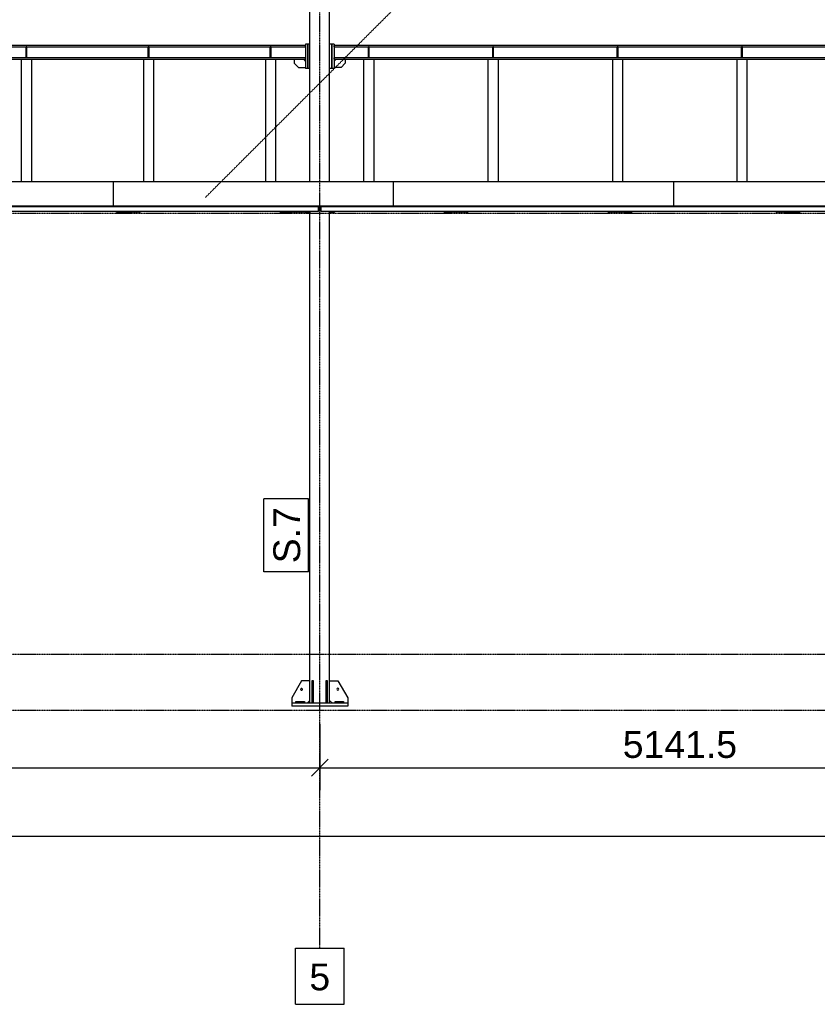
# Model space of a CAD drawing. Header units: millimetres. Extents: x 0 to 75000, y 0 to 29700.
# Tile 28 of 30: x 54596 to 60290, y 18059 to 25092. Entities that reach past the tile are written whole.
import ezdxf

# ---------------------------------------------------------------- set-up
doc = ezdxf.new("R2010")
doc.units = ezdxf.units.MM
doc.linetypes.add('DXK_LINE_DOT2', pattern=[3.9198, 1.9599, -1.9599])
doc.linetypes.add('DXK_LINE_DOT3', pattern=[5.9187, 2.979, -0.9799, 0.9799, -0.9799])
for name, color, linetype in [('TS_INNE_OBIEKTY', 7, 'Continuous'), ('TS_LINIE_WIDOCZNE', 7, 'Continuous'), ('TS_OPISY', 7, 'Continuous'), ('TS_OPISY_LINIE', 7, 'Continuous'), ('TS_OPISY_RAMKA', 7, 'Continuous'), ('TS_WYMIARY', 7, 'Continuous'), ('TS_WYMIARY_TEKST', 7, 'Continuous')]:
    doc.layers.add(name, color=color, linetype=linetype)
doc.styles.add('Arial', font='ARIAL.TTF', dxfattribs={"height": 0.2})

# ---------------------------------------------------------------- blocks, each defined once
blk = doc.blocks.new('Part-305655500-3660 - 2634')
at = {"layer": 'TS_LINIE_WIDOCZNE', "color": 1, "linetype": 'Continuous'}
for p, q in [((56652.2, 23713.8), (56652.2, 23723.8)), ((56668.2, 23713.8), (56652.2, 23713.8)), ((56668.2, 23723.8), (56668.2, 23713.8))]:
    blk.add_line(p, q, dxfattribs=at)
blk = doc.blocks.new('Part-305655500-3662 - 2634')
at = {"layer": 'TS_LINIE_WIDOCZNE', "color": 1, "linetype": 'Continuous'}
for p, q in [((56824.2, 23713.8), (56824.2, 23723.8)), ((56840.2, 23713.8), (56824.2, 23713.8)), ((56840.2, 23723.8), (56840.2, 23713.8))]:
    blk.add_line(p, q, dxfattribs=at)
blk = doc.blocks.new('Part-305655500-3546 - 2634')
at = {"layer": 'TS_LINIE_WIDOCZNE', "color": 1, "linetype": 'Continuous'}
for p, q in [((55519.5, 24897.1), (55513.5, 24897.1)), ((55513.5, 24819.1), (55513.5, 24897.1)), ((55519.5, 24819.1), (55519.5, 24897.1)), ((55519.5, 24819.1), (55513.5, 24819.1))]:
    blk.add_line(p, q, dxfattribs=at)
blk = doc.blocks.new('Part-305655500-2892 - 2634')
at = {"layer": 'TS_LINIE_WIDOCZNE', "color": 1, "linetype": 'Continuous'}
for p, q in [((61777.7, 24906.1), (56840.2, 24906.1)), ((56840.2, 24898.1), (56840.2, 24906.1)), ((56840.2, 24898.1), (61777.7, 24898.1)), ((61777.7, 24898.1), (61777.7, 24906.1)), ((61777.7, 24818.1), (56840.2, 24818.1)), ((56840.2, 24810.1), (56840.2, 24818.1)), ((56840.2, 24810.1), (61777.7, 24810.1)), ((61777.7, 24810.1), (61777.7, 24818.1))]:
    blk.add_line(p, q, dxfattribs=at)
blk = doc.blocks.new('Part-305655500-2890 - 2634')
at = {"layer": 'TS_LINIE_WIDOCZNE', "color": 1, "linetype": 'Continuous'}
for p, q in [((56746.2, 23756.8), (56746.2, 23723.8)), ((56746.2, 23723.8), (61871.7, 23723.8)), ((61871.7, 23723.8), (61871.7, 23756.8))]:
    blk.add_line(p, q, dxfattribs=at)
blk = doc.blocks.new('Part-305655500-2894 - 2634')
at = {"layer": 'TS_LINIE_WIDOCZNE', "color": 1, "linetype": 'Continuous'}
for p, q in [((57053.2, 24810.1), (57123.2, 24810.1)), ((57053.2, 23935.4), (57053.2, 24810.1)), ((57123.2, 24810.1), (57123.2, 23935.4))]:
    blk.add_line(p, q, dxfattribs=at)
blk = doc.blocks.new('Part-305655500-2783 - 2634')
at = {"layer": 'TS_LINIE_WIDOCZNE', "color": 1, "linetype": 'Continuous'}
for p, q in [((56668.2, 24916.1), (56668.2, 25298.8)), ((56808.2, 24916.1), (56808.2, 25298.8)), ((56668.2, 23935.4), (56668.2, 24744.1)), ((56808.2, 23935.4), (56808.2, 24744.1)), ((56668.2, 20208.8), (56668.2, 23713.8)), ((56808.2, 20208.8), (56808.2, 23713.8))]:
    blk.add_line(p, q, dxfattribs=at)
blk = doc.blocks.new('Part-305655500-2785 - 2634')
at = {"layer": 'TS_LINIE_WIDOCZNE', "color": 1, "linetype": 'Continuous'}
for p, q in [((56938.2, 20208.8), (56538.2, 20208.8)), ((56538.2, 20208.8), (56538.2, 20188.8)), ((56938.2, 20188.8), (56538.2, 20188.8)), ((56938.2, 20208.8), (56938.2, 20188.8))]:
    blk.add_line(p, q, dxfattribs=at)
blk = doc.blocks.new('Part-305655500-2786 - 2634')
at = {"layer": 'TS_LINIE_WIDOCZNE', "color": 1, "linetype": 'Continuous'}
for p, q in [((56794.2, 20368.8), (56782.2, 20368.8)), ((56782.2, 20368.8), (56782.2, 20208.8)), ((56794.2, 20208.8), (56794.2, 20368.8)), ((56782.2, 20248.8), (56794.2, 20248.8))]:
    blk.add_line(p, q, dxfattribs=at)
blk = doc.blocks.new('Part-305655500-2787 - 2634')
at = {"layer": 'TS_LINIE_WIDOCZNE', "color": 1, "linetype": 'Continuous'}
for p, q in [((56694.2, 20368.8), (56682.2, 20368.8)), ((56682.2, 20368.8), (56682.2, 20208.8)), ((56694.2, 20208.8), (56694.2, 20368.8)), ((56682.2, 20248.8), (56694.2, 20248.8))]:
    blk.add_line(p, q, dxfattribs=at)
blk = doc.blocks.new('GridLine-305655500-4116 - 2634')
at = {"layer": 'TS_INNE_OBIEKTY', "color": 4, "linetype": 'DXK_LINE_DOT3'}
blk.add_line((35703.2, 20558.8), (69231.2, 20558.8), dxfattribs=at)
blk = doc.blocks.new('Part-305655500-3956 - 2634')
at = {"layer": 'TS_LINIE_WIDOCZNE', "color": 1, "linetype": 'Continuous'}
for p, q in [((59996.2, 23717.8), (59996.2, 23723.8)), ((60166.2, 23717.8), (59996.2, 23717.8)), ((60166.2, 23723.8), (60166.2, 23717.8))]:
    blk.add_line(p, q, dxfattribs=at)
blk = doc.blocks.new('Part-305655500-2791 - 2634')
at = {"layer": 'TS_LINIE_WIDOCZNE', "color": 1, "linetype": 'Continuous'}
for p, q in [((56808.2, 20228.8), (56808.2, 20368.8)), ((56808.2, 20368.8), (56868.2, 20368.8)), ((56868.2, 20368.8), (56938.2, 20248.8)), ((56828.2, 20208.8), (56808.2, 20228.8)), ((56938.2, 20248.8), (56938.2, 20208.8))]:
    blk.add_line(p, q, dxfattribs=at)
blk = doc.blocks.new('Part-305655500-2792 - 2634')
at = {"layer": 'TS_LINIE_WIDOCZNE', "color": 1, "linetype": 'Continuous'}
for p, q in [((56608.2, 20368.8), (56538.2, 20248.8)), ((56668.2, 20368.8), (56608.2, 20368.8)), ((56668.2, 20228.8), (56668.2, 20368.8)), ((56538.2, 20248.8), (56538.2, 20208.8)), ((56648.2, 20208.8), (56668.2, 20228.8))]:
    blk.add_line(p, q, dxfattribs=at)
blk = doc.blocks.new('Part-305655500-3966 - 2634')
at = {"layer": 'TS_LINIE_WIDOCZNE', "color": 1, "linetype": 'Continuous'}
for p, q in [((56456.2, 23717.8), (56456.2, 23723.8)), ((56626.2, 23717.8), (56456.2, 23717.8)), ((56626.2, 23723.8), (56626.2, 23717.8))]:
    blk.add_line(p, q, dxfattribs=at)
blk = doc.blocks.new('Part-305655500-2794 - 2634')
at = {"layer": 'TS_LINIE_WIDOCZNE', "color": 1, "linetype": 'Continuous'}
for p, q in [((56848.2, 20220.8), (56908.2, 20220.8)), ((56848.2, 20208.8), (56848.2, 20220.8)), ((56908.2, 20220.8), (56908.2, 20208.8))]:
    blk.add_line(p, q, dxfattribs=at)
blk = doc.blocks.new('Part-305655500-2796 - 2634')
at = {"layer": 'TS_LINIE_WIDOCZNE', "color": 1, "linetype": 'Continuous'}
for p, q in [((56568.2, 20220.8), (56628.2, 20220.8)), ((56568.2, 20208.8), (56568.2, 20220.8)), ((56628.2, 20220.8), (56628.2, 20208.8))]:
    blk.add_line(p, q, dxfattribs=at)
blk = doc.blocks.new('GridLine-305655500-4115 - 2634')
at = {"layer": 'TS_INNE_OBIEKTY', "color": 4, "linetype": 'DXK_LINE_DOT3'}
blk.add_line((35703.2, 20158.8), (69231.2, 20158.8), dxfattribs=at)
blk = doc.blocks.new('Bolt-305655500-2803 - 2634')
at = {"layer": 'TS_INNE_OBIEKTY', "color": 1, "linetype": 'Continuous'}
for start, end in [(90, 270), (90, 270), (270, 90), (270, 90)]:
    blk.add_arc((56868.2, 20308.8), 7, start, end, dxfattribs=at)
blk = doc.blocks.new('Bolt-305655500-2806 - 2634')
at = {"layer": 'TS_INNE_OBIEKTY', "color": 1, "linetype": 'Continuous'}
for start, end in [(108, 288), (108, 288), (288, 108), (288, 108)]:
    blk.add_arc((56608.2, 20308.8), 7, start, end, dxfattribs=at)
blk = doc.blocks.new('Part-305655500-3543 - 2634')
at = {"layer": 'TS_LINIE_WIDOCZNE', "color": 1, "linetype": 'Continuous'}
for p, q in [((56391.2, 24897.1), (56385.2, 24897.1)), ((56385.2, 24819.1), (56385.2, 24897.1)), ((56391.2, 24819.1), (56391.2, 24897.1)), ((56391.2, 24819.1), (56385.2, 24819.1))]:
    blk.add_line(p, q, dxfattribs=at)
blk = doc.blocks.new('Part-305655500-3314 - 2634')
at = {"layer": 'TS_LINIE_WIDOCZNE', "color": 1, "linetype": 'Continuous'}
for p, q in [((56738.2, 23723.8), (56738.2, 23756.8)), ((56746.2, 23723.8), (56738.2, 23723.8)), ((56746.2, 23756.8), (56746.2, 23723.8))]:
    blk.add_line(p, q, dxfattribs=at)
blk = doc.blocks.new('Part-305655500-2945 - 2634')
at = {"layer": 'TS_LINIE_WIDOCZNE', "color": 1, "linetype": 'Continuous'}
for p, q in [((57941.5, 24810.1), (58011.5, 24810.1)), ((57941.5, 23935.4), (57941.5, 24810.1)), ((58011.5, 24810.1), (58011.5, 23935.4))]:
    blk.add_line(p, q, dxfattribs=at)
blk = doc.blocks.new('Part-305655500-3624 - 2634')
at = {"layer": 'TS_LINIE_WIDOCZNE', "color": 1, "linetype": 'Continuous'}
for p, q in [((56824.2, 24916.1), (56808.2, 24916.1)), ((56808.2, 24744.1), (56808.2, 24916.1)), ((56824.2, 24744.1), (56824.2, 24916.1)), ((56824.2, 24744.1), (56808.2, 24744.1))]:
    blk.add_line(p, q, dxfattribs=at)
blk = doc.blocks.new('Part-305655500-4016 - 2634')
at = {"layer": 'TS_LINIE_WIDOCZNE', "color": 1, "linetype": 'Continuous'}
for p, q in [((59263.1, 23935.4), (59263.1, 23756.8)), ((59263.1, 23935.4), (61263.1, 23935.4)), ((61263.1, 23935.4), (61263.1, 23756.8)), ((61263.1, 23760.3), (59263.1, 23760.3)), ((59263.1, 23756.8), (61263.1, 23756.8))]:
    blk.add_line(p, q, dxfattribs=at)
blk = doc.blocks.new('Part-305655500-3626 - 2634')
at = {"layer": 'TS_LINIE_WIDOCZNE', "color": 1, "linetype": 'Continuous'}
for p, q in [((56652.2, 24916.1), (56636.2, 24916.1)), ((56636.2, 24916.1), (56636.2, 24744.1)), ((56652.2, 24916.1), (56652.2, 24744.1)), ((56652.2, 24744.1), (56636.2, 24744.1))]:
    blk.add_line(p, q, dxfattribs=at)
blk = doc.blocks.new('Part-305655500-2963 - 2634')
at = {"layer": 'TS_LINIE_WIDOCZNE', "color": 1, "linetype": 'Continuous'}
for p, q in [((58829.8, 24810.1), (58899.8, 24810.1)), ((58829.8, 23935.4), (58829.8, 24810.1)), ((58899.8, 24810.1), (58899.8, 23935.4))]:
    blk.add_line(p, q, dxfattribs=at)
blk = doc.blocks.new('Bolt-305655500-3634 - 2634')
at = {"layer": 'TS_INNE_OBIEKTY', "color": 1, "linetype": 'Continuous'}
for p, q in [((56840.2, 24801.6), (56843.2, 24801.6)), ((56843.2, 24801.6), (56843.2, 24798.1)), ((56843.2, 24798.6), (56843.7, 24798.6))]:
    blk.add_line(p, q, dxfattribs=at)
blk = doc.blocks.new('Part-305655500-3684 - 2634')
at = {"layer": 'TS_LINIE_WIDOCZNE', "color": 1, "linetype": 'Continuous'}
for p, q in [((56556.2, 24810.1), (56556.2, 24780.1)), ((56556.2, 24780.1), (56586.2, 24750.1)), ((56636.2, 24795.1), (56621.2, 24810.1)), ((56586.2, 24750.1), (56636.2, 24750.1))]:
    blk.add_line(p, q, dxfattribs=at)
blk = doc.blocks.new('Part-305655500-2981 - 2634')
at = {"layer": 'TS_LINIE_WIDOCZNE', "color": 1, "linetype": 'Continuous'}
for p, q in [((59718.1, 24810.1), (59788.1, 24810.1)), ((59718.1, 23935.4), (59718.1, 24810.1)), ((59788.1, 24810.1), (59788.1, 23935.4))]:
    blk.add_line(p, q, dxfattribs=at)
blk = doc.blocks.new('Part-305655500-3016 - 2634')
at = {"layer": 'TS_LINIE_WIDOCZNE', "color": 1, "linetype": 'Continuous'}
for p, q in [((52693.7, 23756.8), (52693.7, 23723.8)), ((52693.7, 23723.8), (56730.2, 23723.8)), ((56730.2, 23723.8), (56730.2, 23756.8))]:
    blk.add_line(p, q, dxfattribs=at)
blk = doc.blocks.new('Part-305655500-3018 - 2634')
at = {"layer": 'TS_LINIE_WIDOCZNE', "color": 1, "linetype": 'Continuous'}
for p, q in [((56636.2, 24906.1), (50946.7, 24906.1)), ((50946.7, 24898.1), (50946.7, 24906.1)), ((50946.7, 24898.1), (56636.2, 24898.1)), ((56636.2, 24898.1), (56636.2, 24906.1)), ((56636.2, 24818.1), (50946.7, 24818.1)), ((50946.7, 24810.1), (50946.7, 24818.1)), ((50946.7, 24810.1), (56636.2, 24810.1)), ((56636.2, 24810.1), (56636.2, 24818.1))]:
    blk.add_line(p, q, dxfattribs=at)
blk = doc.blocks.new('Part-305655500-3020 - 2634')
at = {"layer": 'TS_LINIE_WIDOCZNE', "color": 1, "linetype": 'Continuous'}
for p, q in [((56353.2, 24810.1), (56423.2, 24810.1)), ((56353.2, 23935.4), (56353.2, 24810.1)), ((56423.2, 24810.1), (56423.2, 23935.4))]:
    blk.add_line(p, q, dxfattribs=at)
blk = doc.blocks.new('Part-305655500-3188 - 2634')
at = {"layer": 'TS_LINIE_WIDOCZNE', "color": 1, "linetype": 'Continuous'}
for p, q in [((55481.5, 24810.1), (55551.5, 24810.1)), ((55481.5, 23935.4), (55481.5, 24810.1)), ((55551.5, 24810.1), (55551.5, 23935.4))]:
    blk.add_line(p, q, dxfattribs=at)
blk = doc.blocks.new('Part-305655500-3205 - 2634')
at = {"layer": 'TS_LINIE_WIDOCZNE', "color": 1, "linetype": 'Continuous'}
for p, q in [((54609.7, 24810.1), (54679.7, 24810.1)), ((54609.7, 23935.4), (54609.7, 24810.1)), ((54679.7, 24810.1), (54679.7, 23935.4))]:
    blk.add_line(p, q, dxfattribs=at)
blk = doc.blocks.new('Part-305655500-3313 - 2634')
at = {"layer": 'TS_LINIE_WIDOCZNE', "color": 1, "linetype": 'Continuous'}
for p, q in [((56730.2, 23723.8), (56730.2, 23756.8)), ((56738.2, 23723.8), (56730.2, 23723.8)), ((56738.2, 23756.8), (56738.2, 23723.8))]:
    blk.add_line(p, q, dxfattribs=at)
blk = doc.blocks.new('Bolt-305655500-3629 - 2634')
at = {"layer": 'TS_INNE_OBIEKTY', "color": 1, "linetype": 'Continuous'}
for p, q in [((56632.7, 24798.6), (56633.2, 24798.6)), ((56633.2, 24801.6), (56633.2, 24798.1)), ((56633.2, 24801.6), (56636.2, 24801.6))]:
    blk.add_line(p, q, dxfattribs=at)
blk = doc.blocks.new('GridLine-305655500-4112 - 2634')
at = {"layer": 'TS_INNE_OBIEKTY', "color": 4, "linetype": 'DXK_LINE_DOT3'}
blk.add_line((56738.2, 18458.8), (56738.2, 26998.8), dxfattribs=at)
at = {"layer": 'TS_INNE_OBIEKTY', "color": 4, "linetype": 'Continuous'}
for p, q in [((56564.1, 18458.8), (56912.4, 18458.8)), ((56564.1, 18058.8), (56564.1, 18458.8)), ((56912.4, 18058.8), (56912.4, 18458.8)), ((56564.1, 18058.8), (56912.4, 18058.8))]:
    blk.add_line(p, q, dxfattribs=at)
at = {"layer": 'TS_INNE_OBIEKTY', "color": 2, "linetype": 'Continuous', "style": 'Arial'}
blk.add_text('5', height=191, dxfattribs=at).set_placement((56664.1, 18158.8))
blk = doc.blocks.new('Part-305655500-3540 - 2634')
at = {"layer": 'TS_LINIE_WIDOCZNE', "color": 1, "linetype": 'Continuous'}
for p, q in [((57091.2, 24897.1), (57085.2, 24897.1)), ((57085.2, 24819.1), (57085.2, 24897.1)), ((57091.2, 24819.1), (57091.2, 24897.1)), ((57091.2, 24819.1), (57085.2, 24819.1))]:
    blk.add_line(p, q, dxfattribs=at)
blk = doc.blocks.new('Part-305655500-3549 - 2634')
at = {"layer": 'TS_LINIE_WIDOCZNE', "color": 1, "linetype": 'Continuous'}
for p, q in [((54647.7, 24897.1), (54641.7, 24897.1)), ((54641.7, 24819.1), (54641.7, 24897.1)), ((54647.7, 24819.1), (54647.7, 24897.1)), ((54647.7, 24819.1), (54641.7, 24819.1))]:
    blk.add_line(p, q, dxfattribs=at)
blk = doc.blocks.new('Part-305655500-3558 - 2634')
at = {"layer": 'TS_LINIE_WIDOCZNE', "color": 1, "linetype": 'Continuous'}
for p, q in [((57979.5, 24897.1), (57973.5, 24897.1)), ((57973.5, 24819.1), (57973.5, 24897.1)), ((57979.5, 24819.1), (57979.5, 24897.1)), ((57979.5, 24819.1), (57973.5, 24819.1))]:
    blk.add_line(p, q, dxfattribs=at)
blk = doc.blocks.new('Part-305655500-3561 - 2634')
at = {"layer": 'TS_LINIE_WIDOCZNE', "color": 1, "linetype": 'Continuous'}
for p, q in [((58867.8, 24897.1), (58861.8, 24897.1)), ((58861.8, 24819.1), (58861.8, 24897.1)), ((58867.8, 24819.1), (58867.8, 24897.1)), ((58867.8, 24819.1), (58861.8, 24819.1))]:
    blk.add_line(p, q, dxfattribs=at)
blk = doc.blocks.new('Part-305655500-3564 - 2634')
at = {"layer": 'TS_LINIE_WIDOCZNE', "color": 1, "linetype": 'Continuous'}
for p, q in [((59756.1, 24897.1), (59750.1, 24897.1)), ((59750.1, 24819.1), (59750.1, 24897.1)), ((59756.1, 24819.1), (59756.1, 24897.1)), ((59756.1, 24819.1), (59750.1, 24819.1))]:
    blk.add_line(p, q, dxfattribs=at)
blk = doc.blocks.new('Part-305655500-3623 - 2634')
at = {"layer": 'TS_LINIE_WIDOCZNE', "color": 1, "linetype": 'Continuous'}
for p, q in [((56668.2, 24916.1), (56652.2, 24916.1)), ((56652.2, 24744.1), (56652.2, 24916.1)), ((56668.2, 24744.1), (56668.2, 24916.1)), ((56668.2, 24744.1), (56652.2, 24744.1))]:
    blk.add_line(p, q, dxfattribs=at)
blk = doc.blocks.new('Part-305655500-3631 - 2634')
at = {"layer": 'TS_LINIE_WIDOCZNE', "color": 1, "linetype": 'Continuous'}
for p, q in [((56840.2, 24916.1), (56824.2, 24916.1)), ((56824.2, 24916.1), (56824.2, 24744.1)), ((56840.2, 24916.1), (56840.2, 24744.1)), ((56840.2, 24744.1), (56824.2, 24744.1))]:
    blk.add_line(p, q, dxfattribs=at)
blk = doc.blocks.new('Part-305655500-3659 - 2634')
at = {"layer": 'TS_LINIE_WIDOCZNE', "color": 1, "linetype": 'Continuous'}
for p, q in [((56808.2, 23713.8), (56808.2, 23723.8)), ((56824.2, 23713.8), (56808.2, 23713.8)), ((56824.2, 23723.8), (56824.2, 23713.8))]:
    blk.add_line(p, q, dxfattribs=at)
blk = doc.blocks.new('Part-305655500-3667 - 2634')
at = {"layer": 'TS_LINIE_WIDOCZNE', "color": 1, "linetype": 'Continuous'}
for p, q in [((56636.2, 23713.8), (56636.2, 23723.8)), ((56652.2, 23713.8), (56636.2, 23713.8)), ((56652.2, 23723.8), (56652.2, 23713.8))]:
    blk.add_line(p, q, dxfattribs=at)
blk = doc.blocks.new('Part-305655500-3690 - 2634')
at = {"layer": 'TS_LINIE_WIDOCZNE', "color": 1, "linetype": 'Continuous'}
for p, q in [((56840.2, 24795.1), (56855.2, 24810.1)), ((56920.2, 24780.1), (56890.2, 24750.1)), ((56920.2, 24810.1), (56920.2, 24780.1)), ((56890.2, 24750.1), (56840.2, 24750.1))]:
    blk.add_line(p, q, dxfattribs=at)
blk = doc.blocks.new('Part-305655500-3959 - 2634')
at = {"layer": 'TS_LINIE_WIDOCZNE', "color": 1, "linetype": 'Continuous'}
for p, q in [((58796.2, 23717.8), (58796.2, 23723.8)), ((58966.2, 23717.8), (58796.2, 23717.8)), ((58966.2, 23723.8), (58966.2, 23717.8))]:
    blk.add_line(p, q, dxfattribs=at)
blk = doc.blocks.new('Part-305655500-3962 - 2634')
at = {"layer": 'TS_LINIE_WIDOCZNE', "color": 1, "linetype": 'Continuous'}
for p, q in [((57626.2, 23717.8), (57626.2, 23723.8)), ((57796.2, 23717.8), (57626.2, 23717.8)), ((57796.2, 23723.8), (57796.2, 23717.8))]:
    blk.add_line(p, q, dxfattribs=at)
blk = doc.blocks.new('Part-305655500-3970 - 2634')
at = {"layer": 'TS_LINIE_WIDOCZNE', "color": 1, "linetype": 'Continuous'}
for p, q in [((55286.2, 23717.8), (55286.2, 23723.8)), ((55456.2, 23717.8), (55286.2, 23717.8)), ((55456.2, 23723.8), (55456.2, 23717.8))]:
    blk.add_line(p, q, dxfattribs=at)
blk = doc.blocks.new('Part-305655500-4017 - 2634')
at = {"layer": 'TS_LINIE_WIDOCZNE', "color": 1, "linetype": 'Continuous'}
for p, q in [((57263.1, 23935.4), (57263.1, 23756.8)), ((57263.1, 23935.4), (59263.1, 23935.4)), ((59263.1, 23935.4), (59263.1, 23756.8)), ((59263.1, 23760.3), (57263.1, 23760.3)), ((57263.1, 23756.8), (59263.1, 23756.8))]:
    blk.add_line(p, q, dxfattribs=at)
blk = doc.blocks.new('Part-305655500-4018 - 2634')
at = {"layer": 'TS_LINIE_WIDOCZNE', "color": 1, "linetype": 'Continuous'}
for p, q in [((55263.1, 23935.4), (55263.1, 23756.8)), ((55263.1, 23935.4), (57263.1, 23935.4)), ((57263.1, 23935.4), (57263.1, 23756.8)), ((57263.1, 23760.3), (55263.1, 23760.3)), ((55263.1, 23756.8), (57263.1, 23756.8))]:
    blk.add_line(p, q, dxfattribs=at)
blk = doc.blocks.new('Part-305655500-4019 - 2634')
at = {"layer": 'TS_LINIE_WIDOCZNE', "color": 1, "linetype": 'Continuous'}
for p, q in [((53263.1, 23935.4), (53263.1, 23756.8)), ((53263.1, 23935.4), (55263.1, 23935.4)), ((55263.1, 23935.4), (55263.1, 23756.8)), ((55263.1, 23760.3), (53263.1, 23760.3)), ((53263.1, 23756.8), (55263.1, 23756.8))]:
    blk.add_line(p, q, dxfattribs=at)
blk = doc.blocks.new('GridLine-305655500-4117 - 2634')
at = {"layer": 'TS_INNE_OBIEKTY', "color": 4, "linetype": 'DXK_LINE_DOT3'}
blk.add_line((35703.2, 23708.8), (69231.2, 23708.8), dxfattribs=at)
blk = doc.blocks.new('StraightDimension-305655500-4121 - 2634')
at = {"layer": 'TS_WYMIARY', "color": 174, "linetype": 'Continuous'}
for p, q in [((56738.2, 20058.8), (56738.2, 19588.8)), ((61879.7, 20058.8), (61879.7, 19588.8)), ((56798.2, 19808.8), (56678.2, 19688.8)), ((61819.7, 19688.8), (61939.7, 19808.8)), ((56738.2, 19748.8), (61879.7, 19748.8))]:
    blk.add_line(p, q, dxfattribs=at)
at = {"color": 0}
blk.add_wipeout([(59756.6, 19778.8), (59756.6, 20058.8), (58861.4, 20058.8), (58861.4, 19778.8)], dxfattribs=at).dxf.layer = 'TS_WYMIARY'
at = {"layer": 'TS_WYMIARY_TEKST', "color": 96, "style": 'Arial'}
blk.add_text('5141.5', height=191.02, dxfattribs=at).set_placement((58901.4, 19818.8))
blk = doc.blocks.new('StraightDimension-305655500-4131 - 2634')
at = {"layer": 'TS_WYMIARY', "color": 174, "linetype": 'Continuous'}
blk.add_line((37263.2, 19258.8), (67076.2, 19258.8), dxfattribs=at)
blk = doc.blocks.new('StraightDimension-305655500-12300 - 2634')
at = {"layer": 'TS_WYMIARY', "color": 174, "linetype": 'Continuous'}
for p, q in [((50844.7, 20058.8), (50844.7, 19588.8)), ((56738.2, 20058.8), (56738.2, 19588.8)), ((50904.7, 19808.8), (50784.7, 19688.8)), ((56678.2, 19688.8), (56798.2, 19808.8)), ((50844.7, 19748.8), (56738.2, 19748.8))]:
    blk.add_line(p, q, dxfattribs=at)
at = {"color": 0}
blk.add_wipeout([(54239.1, 19778.8), (54239.1, 20058.8), (53343.9, 20058.8), (53343.9, 19778.8)], dxfattribs=at).dxf.layer = 'TS_WYMIARY'
at = {"layer": 'TS_WYMIARY_TEKST', "color": 96, "style": 'Arial'}
blk.add_text('5893.5', height=191.02, dxfattribs=at).set_placement((53383.9, 19818.8))
blk = doc.blocks.new('Mark-305655500-10059 - 2634')
at = {"layer": 'TS_OPISY_RAMKA', "linetype": 'Continuous'}
for p, q in [((56338.2, 21148.8), (56338.2, 21668.8)), ((56658.2, 21668.8), (56338.2, 21668.8)), ((56658.2, 21148.8), (56658.2, 21668.8)), ((56658.2, 21148.8), (56338.2, 21148.8))]:
    blk.add_line(p, q, dxfattribs=at)
blk.add_wipeout([(56598.2, 21608.8), (56398.2, 21608.8), (56398.2, 21208.8), (56598.2, 21208.8)]).dxf.layer = 'TS_OPISY_LINIE'
blk.add_wipeout([(56598.2, 21608.8), (56398.2, 21608.8), (56398.2, 21208.8), (56598.2, 21208.8)]).dxf.layer = 'TS_OPISY_LINIE'
at = {"layer": 'TS_OPISY', "style": 'Arial'}
blk.add_text('S.7', height=191.02, rotation=90.00021, dxfattribs=at).set_placement((56598.2, 21208.8))
blk = doc.blocks.new('Mark-305655500-10072 - 2634')
at = {"layer": 'TS_OPISY_LINIE', "linetype": 'DXK_LINE_DOT2'}
blk.add_line((55922.6, 23823.3), (57690.4, 25591.1), dxfattribs=at)
at = {"layer": 'TS_OPISY_RAMKA', "linetype": 'DXK_LINE_DOT2'}
for p, q in [((57690.4, 25911.1), (58225.2, 25911.1)), ((57690.4, 25591.1), (57690.4, 25911.1)), ((58225.2, 25591.1), (58225.2, 25911.1)), ((57690.4, 25591.1), (58225.2, 25591.1))]:
    blk.add_line(p, q, dxfattribs=at)
blk.add_wipeout([(58165.2, 25651.1), (58165.2, 25851.1), (57750.4, 25851.1), (57750.4, 25651.1)]).dxf.layer = 'TS_OPISY_LINIE'
blk.add_wipeout([(58165.2, 25651.1), (58165.2, 25851.1), (57750.4, 25851.1), (57750.4, 25651.1)]).dxf.layer = 'TS_OPISY_LINIE'
at = {"layer": 'TS_OPISY', "style": 'Arial'}
blk.add_text('D.8', height=191.02, dxfattribs=at).set_placement((57750.4, 25651.1))

msp = doc.modelspace()

# ---------------------------------------------------------------- block references
for name in ['GridLine-305655500-4112 - 2634', 'Part-305655500-2783 - 2634', 'Part-305655500-3018 - 2634', 'Part-305655500-3549 - 2634', 'Part-305655500-3546 - 2634', 'Part-305655500-3543 - 2634', 'Part-305655500-3626 - 2634', 'Part-305655500-3623 - 2634', 'Part-305655500-3624 - 2634', 'Part-305655500-3631 - 2634', 'Part-305655500-2892 - 2634', 'Part-305655500-3540 - 2634', 'Part-305655500-3558 - 2634', 'Part-305655500-3561 - 2634', 'Part-305655500-3564 - 2634', 'Part-305655500-3205 - 2634', 'Part-305655500-3188 - 2634', 'Part-305655500-3020 - 2634', 'Part-305655500-3684 - 2634', 'Bolt-305655500-3629 - 2634', 'Part-305655500-3690 - 2634', 'Bolt-305655500-3634 - 2634', 'Part-305655500-2894 - 2634', 'Part-305655500-2945 - 2634', 'Part-305655500-2963 - 2634', 'Part-305655500-2981 - 2634', 'Part-305655500-4019 - 2634', 'Part-305655500-4018 - 2634', 'Part-305655500-4017 - 2634', 'Part-305655500-4016 - 2634', 'GridLine-305655500-4117 - 2634', 'Part-305655500-3016 - 2634', 'Part-305655500-3970 - 2634', 'Part-305655500-3966 - 2634', 'Part-305655500-3667 - 2634', 'Part-305655500-3660 - 2634', 'Part-305655500-3313 - 2634', 'Part-305655500-3314 - 2634', 'Part-305655500-2890 - 2634', 'Part-305655500-3659 - 2634', 'Part-305655500-3662 - 2634', 'Part-305655500-3962 - 2634', 'Part-305655500-3959 - 2634', 'Part-305655500-3956 - 2634', 'GridLine-305655500-4116 - 2634', 'GridLine-305655500-4115 - 2634', 'Part-305655500-2792 - 2634', 'Part-305655500-2787 - 2634', 'Part-305655500-2786 - 2634', 'Part-305655500-2791 - 2634', 'Bolt-305655500-2806 - 2634', 'Bolt-305655500-2803 - 2634', 'Part-305655500-2785 - 2634', 'Part-305655500-2796 - 2634', 'Part-305655500-2794 - 2634']:
    msp.add_blockref(name, (0, 0))

# ---------------------------------------------------------------- next in the draw order: block references
for name in ['Mark-305655500-10072 - 2634', 'Mark-305655500-10059 - 2634', 'StraightDimension-305655500-4121 - 2634']:
    msp.add_blockref(name, (0, 0))

# ---------------------------------------------------------------- next in the draw order: block references
msp.add_blockref('StraightDimension-305655500-4131 - 2634', (0, 0))

# ---------------------------------------------------------------- next in the draw order: block references
msp.add_blockref('StraightDimension-305655500-12300 - 2634', (0, 0))

doc.saveas('drawing.dxf')
